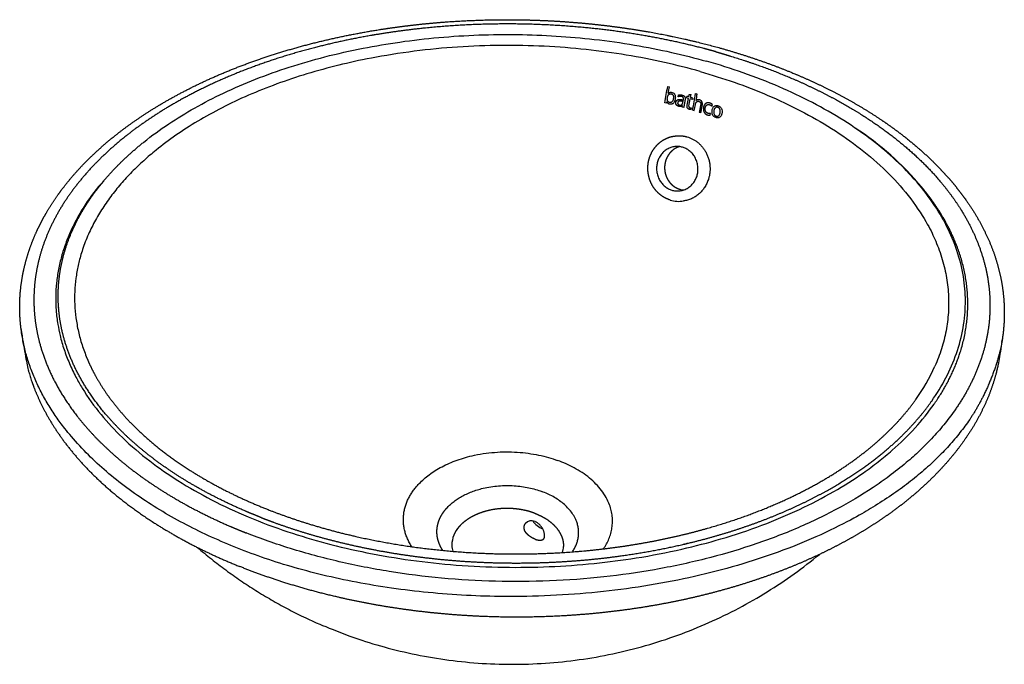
# Model space of a CAD drawing. Header units: millimetres. Extents: x 599 to 1520, y 145 to 746.
# Tile 2 of 3: x 1076 to 1520, y 184 to 475. Entities that reach past the tile are written whole.
import ezdxf

# ---------------------------------------------------------------- set-up
doc = ezdxf.new("R2010")
doc.units = ezdxf.units.MM
doc.header["$MEASUREMENT"] = 0

msp = doc.modelspace()

# ---------------------------------------------------------------- linework, layer by layer
for p, q in [((1368.24, 444.63), (1369.01, 444.44)), ((1368.49, 441.53), (1368.51, 441.54)), ((1373.02, 439.97), (1373.16, 440.75)), ((1376.73, 439.43), (1376.85, 440.12)), ((1377.78, 439.86), (1377.98, 440.97)), ((1377.98, 440.97), (1378.77, 441)), ((1380.84, 441.33), (1381.12, 441.25)), ((1381.57, 441.12), (1381.12, 441.25)), ((1367.65, 437.06), (1366.88, 437.25)), ((1367.76, 437.67), (1367.65, 437.06)), ((1372.73, 438.55), (1372.91, 438.64)), ((1374.74, 435.26), (1374.86, 435.88)), ((1375.48, 435.06), (1374.74, 435.26)), ((1374.83, 435.86), (1374.86, 435.87)), ((1379.59, 439.34), (1379.46, 438.67)), ((1381.04, 438.2), (1381.07, 438.21)), ((1385.74, 437.08), (1385.88, 437.14)), ((1388.18, 435.73), (1388.39, 436.49)), ((1378.85, 434.91), (1378.74, 434.2)), ((1379.72, 433.84), (1379.45, 433.92)), ((1379.72, 433.84), (1380.19, 433.71)), ((1382.48, 433.03), (1383.22, 432.8)), ((1387.44, 431.58), (1387.52, 432.36))]:
    msp.add_line(p, q)
for centre, radius, start, end in [((930.81, 521.43), 444.12, 349.0735, 350.0419), ((934.21, 520.87), 441.46, 349.6464, 350.0309), ((739.52, 722.71), 688.96, 335.91031, 335.91259), ((1304.89, 177.41), 272.39, 74.4783, 74.6806), ((932.52, 521.77), 453.5, 349.5668, 349.741), ((1305.5, 179.58), 270.13, 74.0806, 74.316), ((928.71, 522.57), 459.37, 348.8736, 349.8135), ((932.36, 521.94), 456.43, 349.4284, 349.8007), ((1964.38, -443.7), 1058.86, 123.83117, 123.8333), ((1318.83, 164.34), 279.15, 78.3568, 78.3683), ((1304.87, 177.33), 271.77, 74.464, 74.6676), ((927.83, 522.6), 457.5, 349.1007, 349.4927), ((927.61, 522.68), 458.5, 349.0702, 349.48), ((1305.47, 179.5), 269.52, 74.0668, 74.2999), ((924.77, 523.37), 464.16, 348.8621, 349.2035), ((1306.25, 182.19), 266.72, 73.7117, 73.7146), ((1380.2, 313.86), 133.43, 39.7113, 57.0561), ((1376.18, 406.63), 8.76, 252.9446, 265.099), ((1376.19, 406.56), 8.69, 252.9454, 264.4318), ((1373.3, 406.04), 13.27, 252.8601, 278.9724), ((1411, 353.05), 85.11, 324.3386, 335.9933), ((1306.79, 245.2), 3.59, 65.9233, 139.2928), ((1315.03, 253.76), 9.19, 213.288, 249.7547), ((1283.64, 237.47), 12.78, 137.1813, 178.9394), ((1279.23, 237.79), 8.36, 180.5878, 199.716), ((1312.89, 237.38), 8.35, 339.1845, 358.3448)]:
    msp.add_arc(centre, radius, start, end)
for points, weights, degree, knots in [([(1119.67, 422.92), (1124.85, 427), (1130.42, 430.89), (1136.33, 434.55), (1142.21, 438.19), (1148.43, 441.62), (1154.95, 444.81), (1161.9, 448.22), (1169.19, 451.36), (1176.77, 454.22), (1184.29, 457.05), (1192.1, 459.62), (1200.13, 461.89), (1208.39, 464.23), (1216.91, 466.26), (1225.59, 467.97), (1234.24, 469.67), (1243.06, 471.05), (1252, 472.11), (1256.53, 472.65), (1261.06, 473.1), (1265.61, 473.47), (1270.18, 473.84), (1274.75, 474.12), (1279.33, 474.32), (1288.41, 474.72), (1297.49, 474.79), (1306.57, 474.53), (1311, 474.4), (1315.43, 474.2), (1319.86, 473.92), (1324.28, 473.63), (1328.69, 473.27), (1333.09, 472.84), (1337.34, 472.41), (1341.57, 471.91), (1345.8, 471.34), (1350.01, 470.78), (1354.2, 470.13), (1358.38, 469.42), (1369.85, 467.45), (1381.08, 464.93), (1391.92, 461.9)], [1072.24281447, 1077.63013282, 1082.81414176, 1087.75047365, 1092.69436006, 1097.39048171, 1101.79869678, 1106.53194019, 1110.93363888, 1114.96069107, 1118.98593222, 1122.63706226, 1125.87841927, 1129.23512883, 1132.15250454, 1134.59995536, 1137.04680084, 1139.02403653, 1140.51106283, 1140.37815486, 1140.37815486, 1140.51106283, 1140.38180383, 1140.38180383, 1140.51106283, 1140.01745748, 1140.01745748, 1140.51106283, 1140.39247242, 1140.39247242, 1140.51106283, 1140.39040412, 1140.39040412, 1140.51106283, 1140.39482729, 1140.39482729, 1140.51106283, 1140.39028116, 1140.39028116, 1140.51106283, 1137.39237071, 1133.47696957, 1128.83127294], 3, [0.051523, 0.051523, 0.051523, 0.051523, 23.740057, 23.740057, 23.740057, 47.464573, 47.464573, 47.464573, 72.940951, 72.940951, 72.940951, 98.405895, 98.405895, 98.405895, 124.778655, 124.778655, 124.778655, 151.144955, 151.144955, 151.144955, 162.547391, 162.547391, 162.547391, 174.005171, 174.005171, 174.005171, 196.704162, 196.704162, 196.704162, 207.793962, 207.793962, 207.793962, 218.857556, 218.857556, 218.857556, 229.524393, 229.524393, 229.524393, 240.131552, 240.131552, 240.131552, 274.342632, 274.342632, 274.342632, 274.342632]), ([(1389.96, 460.21), (1388.37, 460.66), (1386.77, 461.09), (1385.17, 461.52), (1376.57, 463.78), (1367.73, 465.72), (1358.74, 467.31), (1349.16, 469.01), (1339.39, 470.32), (1329.53, 471.22), (1319.43, 472.15), (1309.31, 472.66), (1299.17, 472.75), (1289.04, 472.84), (1278.91, 472.52), (1268.81, 471.77), (1261.74, 471.25), (1254.69, 470.52), (1247.67, 469.58), (1247.48, 469.55), (1247.28, 469.53), (1247.08, 469.5), (1246.88, 469.47), (1246.69, 469.45), (1246.49, 469.42), (1237.45, 468.17), (1228.54, 466.59), (1219.85, 464.66), (1210.12, 462.51), (1200.64, 459.94), (1191.53, 456.98), (1182.41, 454.01), (1173.65, 450.65), (1165.35, 446.92), (1157.3, 443.3), (1149.67, 439.34), (1142.55, 435.06), (1135.85, 431.03), (1129.59, 426.72), (1123.85, 422.17)], [1, 0.999978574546, 0.999978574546, 1, 1.00309829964, 1.00577985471, 1.00801475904, 1.01040537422, 1.01228493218, 1.01362941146, 1.0130519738, 1.0130519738, 1.01362941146, 1.01305322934, 1.01305322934, 1.01362941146, 1.01332966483, 1.01332966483, 1.01362941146, 1.01359592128, 1.01356221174, 1.01352828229, 1.01349435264, 1.01346020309, 1.01342583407, 1.01185164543, 1.00981704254, 1.00734443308, 1.00458999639, 1.00129201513, 0.997495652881, 0.993726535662, 0.98946616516, 0.984772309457, 0.980259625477, 0.975346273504, 0.970093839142, 0.965193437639, 0.959997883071, 0.954563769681], 3, [0, 0, 0, 0, 4.137639, 4.137639, 4.137639, 30.938199, 30.938199, 30.938199, 59.606014, 59.606014, 59.606014, 84.951185, 84.951185, 84.951185, 110.272149, 110.272149, 110.272149, 127.979153, 127.979153, 127.979153, 128.562892, 128.562892, 128.562892, 129.146634, 129.146634, 129.146634, 155.883505, 155.883505, 155.883505, 185.667837, 185.667837, 185.667837, 215.238418, 215.238418, 215.238418, 243.667645, 243.667645, 243.667645, 270.191465, 270.191465, 270.191465, 270.191465]), ([(1391.93, 461.89), (1402.86, 458.83), (1413.41, 455.24), (1423.42, 451.16), (1427.05, 449.67), (1430.65, 448.11), (1434.22, 446.46), (1437.72, 444.85), (1441.18, 443.14), (1444.59, 441.36), (1448.05, 439.55), (1451.46, 437.66), (1454.82, 435.67), (1458.1, 433.72), (1461.33, 431.69), (1464.49, 429.56), (1470.94, 425.23), (1476.92, 420.63), (1482.38, 415.8), (1485.18, 413.33), (1487.83, 410.8), (1490.35, 408.21), (1492.88, 405.61), (1495.27, 402.95), (1497.5, 400.24), (1501.96, 394.82), (1505.82, 389.2), (1509.01, 383.42), (1512.25, 377.56), (1514.81, 371.52), (1516.65, 365.38), (1518.44, 359.37), (1519.54, 353.25), (1519.9, 347.1), (1520.22, 341.67), (1519.98, 336.23), (1519.17, 330.85)], [1123.38671962, 1118.75988396, 1113.40498565, 1107.41752179, 1107.22448156, 1107.22448156, 1107.41752179, 1107.20093597, 1107.20093597, 1107.41752179, 1107.15479925, 1107.15479925, 1107.41752179, 1107.11531171, 1107.11531171, 1107.41752179, 1101.38065352, 1095.06477119, 1088.53734251, 1085.22849445, 1081.86488687, 1078.45599663, 1075.04543757, 1071.58918277, 1068.09691373, 1061.19387647, 1054.14673273, 1047.03367202, 1039.91307973, 1032.72262783, 1025.5398553, 1018.59970505, 1011.66674498, 1004.80398203, 1001.17029999, 1001.17029999, 1004.80398203], 3, [0.000001, 0.000001, 0.000001, 0.000001, 34.241828, 34.241828, 34.241828, 44.055819, 44.055819, 44.055819, 53.691013, 53.691013, 53.691013, 63.44372, 63.44372, 63.44372, 72.981719, 72.981719, 72.981719, 99.396736, 99.396736, 99.396736, 112.778283, 112.778283, 112.778283, 126.166471, 126.166471, 126.166471, 152.649421, 152.649421, 152.649421, 179.160043, 179.160043, 179.160043, 204.770926, 204.770926, 204.770926, 218.351985, 218.351985, 218.351985, 218.351985]), ([(1389.96, 460.21), (1391.55, 459.77), (1393.13, 459.31), (1394.7, 458.84), (1403.19, 456.31), (1411.42, 453.44), (1419.3, 450.27), (1427.8, 446.84), (1435.91, 443.06), (1443.54, 438.94), (1451.42, 434.69), (1458.8, 430.08), (1465.56, 425.17), (1472.41, 420.2), (1478.64, 414.91), (1484.17, 409.36), (1488.11, 405.4), (1491.69, 401.31), (1494.89, 397.1), (1494.98, 396.99), (1495.07, 396.87), (1495.16, 396.75), (1495.25, 396.63), (1495.34, 396.51), (1495.43, 396.39), (1499.57, 390.87), (1503.04, 385.15), (1505.8, 379.31), (1508.92, 372.71), (1511.13, 365.93), (1512.38, 359.07), (1513.64, 352.15), (1513.91, 345.15), (1513.18, 338.16), (1512.47, 331.34), (1510.8, 324.53), (1508.16, 317.82), (1505.67, 311.48), (1502.32, 305.23), (1498.13, 299.15)], [1, 0.999977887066, 0.999977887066, 1, 0.996584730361, 0.992764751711, 0.98858251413, 0.984108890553, 0.979220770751, 0.973980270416, 0.968621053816, 0.962893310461, 0.956873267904, 0.950854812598, 0.944544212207, 0.938025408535, 0.933429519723, 0.928730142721, 0.923958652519, 0.923823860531, 0.923689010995, 0.923554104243, 0.923419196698, 0.923284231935, 0.92314921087, 0.916964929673, 0.910662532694, 0.904311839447, 0.897237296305, 0.890102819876, 0.883006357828, 0.875960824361, 0.868952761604, 0.862077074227, 0.855466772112, 0.848978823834, 0.842694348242, 0.836831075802, 0.831144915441, 0.825697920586], 3, [0, 0, 0, 0, 4.116311, 4.116311, 4.116311, 30.916874, 30.916874, 30.916874, 59.584693, 59.584693, 59.584693, 88.901942, 88.901942, 88.901942, 118.211461, 118.211461, 118.211461, 138.875266, 138.875266, 138.875266, 139.459008, 139.459008, 139.459008, 140.042752, 140.042752, 140.042752, 166.779624, 166.779624, 166.779624, 196.563956, 196.563956, 196.563956, 226.134537, 226.134537, 226.134537, 254.563764, 254.563764, 254.563764, 281.087584, 281.087584, 281.087584, 281.087584]), ([(1375.3, 438.44), (1375.31, 438.5), (1375.32, 438.56), (1375.33, 438.62), (1375.35, 438.71), (1375.38, 438.88), (1375.38, 439.2), (1375.32, 439.48), (1375.16, 439.71), (1375.01, 439.85), (1374.81, 439.96), (1374.66, 440.01), (1374.58, 440.03), (1374.52, 440.04), (1374.38, 440.08), (1374.13, 440.12), (1373.82, 440.14), (1373.42, 440.08), (1373.16, 440.01), (1373.02, 439.97)], [1118.49091599, 1118.46940728, 1118.447741, 1118.42641022, 1118.42641022, 1118.42641022, 1118.42641022, 1118.42641022, 1118.42641022, 1118.42641022, 1118.42641022, 1118.42641022, 1118.42641022, 1118.42641022, 1118.42641022, 1118.42641022, 1118.42641022, 1118.42641022, 1118.42641022, 1118.42641022], 3, [0, 0, 0, 0, 0.178302, 0.178302, 0.178302, 0.415961, 0.615961, 0.970729, 1.128421, 1.29849, 1.485273, 1.688704, 1.688704, 1.688704, 1.858499, 2.02553, 2.333385, 2.639065, 3.015351, 3.015351, 3.015351, 3.015351]), ([(1373.16, 440.75), (1373.28, 440.78), (1373.54, 440.83), (1373.8, 440.83), (1374.06, 440.83), (1374.32, 440.8), (1374.58, 440.75), (1374.71, 440.72), (1374.85, 440.68), (1375.12, 440.59), (1375.47, 440.42), (1375.74, 440.19), (1375.94, 439.92), (1376.07, 439.6), (1376.13, 439.23), (1376.13, 438.8), (1376.08, 438.5), (1376.05, 438.34), (1375.92, 437.61), (1375.79, 436.89), (1375.65, 436.16), (1375.63, 436.07), (1375.6, 435.89), (1375.54, 435.62), (1375.5, 435.34), (1375.48, 435.15), (1375.48, 435.06)], [1118.84581472, 1118.78045603, 1118.64986758, 1118.52640014, 1118.40917335, 1118.29398663, 1118.1874729, 1118.13726718, 1118.13726718, 1118.13726718, 1118.13726718, 1118.13726718, 1118.13726718, 1118.13726718, 1118.13726718, 1118.13726718, 1118.13726718, 1118.13726718, 1118.13566009, 1118.13566009, 1118.13726718, 1118.16783007, 1118.2309762, 1118.32683154, 1118.41832072, 1118.47306977, 1118.4982661], 3, [0, 0, 0, 0, 0.396172, 0.792343, 0.792343, 1.192124, 1.591904, 1.591904, 1.591904, 1.963641, 2.285509, 2.572916, 2.83982, 3.123692, 3.427158, 3.78226, 4.189871, 4.189871, 4.189871, 6.036061, 6.036061, 6.036061, 6.307254, 6.578448, 6.849641, 7.120835, 7.120835, 7.120835, 7.120835]), ([(1374.83, 435.86), (1374.72, 435.75), (1374.5, 435.59), (1374.13, 435.47), (1373.74, 435.46), (1373.46, 435.51), (1373.32, 435.55), (1373.22, 435.57), (1373.02, 435.64), (1372.72, 435.77), (1372.44, 435.95), (1372.28, 436.11), (1372.21, 436.2), (1372.14, 436.29), (1372.02, 436.49), (1371.93, 436.82), (1371.91, 437.15), (1371.94, 437.38), (1371.96, 437.49), (1372, 437.67), (1372.11, 437.99), (1372.39, 438.35), (1372.76, 438.6), (1373.08, 438.68), (1373.25, 438.71), (1373.4, 438.73), (1373.7, 438.74), (1374, 438.72), (1374.14, 438.7), (1374.22, 438.69), (1374.37, 438.66), (1374.59, 438.62), (1374.81, 438.57), (1374.96, 438.53), (1375.03, 438.51), (1375.12, 438.49), (1375.21, 438.46), (1375.3, 438.44)], [1119.39369723, 1119.46961801, 1119.6150597, 1119.81608071, 1120.00090548, 1120.1143934, 1120.16926264, 1120.20830693, 1120.28487287, 1120.38793076, 1120.46808642, 1120.50013763, 1120.50911305, 1120.51884008, 1120.52039885, 1120.47695338, 1120.39642823, 1120.3242835, 1120.28514164, 1120.22039693, 1120.08410546, 1119.86232307, 1119.62536223, 1119.45822683, 1119.37265323, 1119.30002284, 1119.15775673, 1119.02489656, 1118.96165566, 1118.92835774, 1118.8647882, 1118.77522548, 1118.68774269, 1118.62855362, 1118.59817191, 1118.56239033, 1118.52673401, 1118.49091599], 3, [0, 0, 0, 0, 0.429609, 0.859219, 1.288828, 1.718438, 1.718438, 1.718438, 2.037458, 2.356477, 2.675497, 2.994517, 2.994517, 2.994517, 3.340266, 3.686016, 4.031765, 4.377515, 4.377515, 4.377515, 4.895634, 5.413753, 5.931873, 6.449992, 6.449992, 6.449992, 6.889716, 7.32944, 7.32944, 7.32944, 7.560981, 7.792523, 8.024065, 8.255606, 8.255606, 8.255606, 8.534644, 8.534644, 8.534644, 8.534644]), ([(1375.11, 437.76), (1374.93, 437.81), (1374.6, 437.89), (1374.14, 437.97), (1373.76, 438), (1373.44, 437.97), (1373.17, 437.87), (1372.96, 437.71), (1372.82, 437.49), (1372.76, 437.31), (1372.75, 437.21), (1372.74, 437.16), (1372.72, 437.04), (1372.75, 436.83), (1372.87, 436.57), (1373.15, 436.34), (1373.39, 436.24), (1373.52, 436.21), (1373.62, 436.18), (1373.81, 436.14), (1374.1, 436.15), (1374.36, 436.22), (1374.58, 436.36), (1374.77, 436.56), (1374.93, 436.83), (1375.05, 437.15), (1375.1, 437.39), (1375.12, 437.52), (1375.14, 437.59), (1375.15, 437.67), (1375.16, 437.74)], [1, 1, 1, 1, 1, 1, 1, 1, 1, 1, 1, 1, 1, 1, 1, 1, 1, 1, 1, 1, 1, 1, 1, 1, 1, 1, 1, 1, 0.9999859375, 0.9999859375, 1], 3, [0, 0, 0, 0, 0.473421, 0.844058, 1.159025, 1.425977, 1.654403, 1.859316, 2.076732, 2.319739, 2.319739, 2.319739, 2.465231, 2.597896, 2.860226, 3.15635, 3.496649, 3.496649, 3.496649, 3.755307, 3.989662, 4.20774, 4.422021, 4.650205, 4.899386, 5.182815, 5.506884, 5.506884, 5.506884, 5.699951, 5.699951, 5.699951, 5.699951]), ([(1380.71, 436.42), (1380.73, 436.55), (1380.79, 436.79), (1380.92, 437.12), (1381.09, 437.41), (1381.29, 437.64), (1381.52, 437.81), (1381.78, 437.9), (1382.05, 437.92), (1382.23, 437.88), (1382.33, 437.86), (1382.41, 437.83), (1382.57, 437.77), (1382.78, 437.64), (1382.95, 437.48), (1383.06, 437.27), (1383.13, 437.03), (1383.16, 436.76), (1383.14, 436.44), (1383.1, 436.21), (1383.08, 436.09), (1382.88, 435.07), (1382.69, 434.05), (1382.48, 433.03)], [1, 1, 1, 1, 1, 1, 1, 1, 1, 1, 1, 1, 1, 1, 1, 1, 1, 1, 1, 1, 1, 0.999995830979, 0.999995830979, 1], 3, [0, 0, 0, 0, 0.316292, 0.613903, 0.895341, 1.150391, 1.386286, 1.604549, 1.822582, 2.065209, 2.065209, 2.065209, 2.291451, 2.488807, 2.676064, 2.867855, 3.069213, 3.304221, 3.554053, 3.867384, 3.867384, 3.867384, 6.467998, 6.467998, 6.467998, 6.467998]), ([(1383.22, 432.8), (1383.42, 433.81), (1383.62, 434.82), (1383.81, 435.82), (1383.84, 436.01), (1383.89, 436.35), (1383.9, 436.84), (1383.86, 437.25), (1383.74, 437.61), (1383.56, 437.92), (1383.3, 438.17), (1382.97, 438.37), (1382.71, 438.46), (1382.58, 438.5), (1382.44, 438.54), (1382.16, 438.6), (1381.76, 438.59), (1381.38, 438.47), (1381.16, 438.3), (1381.05, 438.2)], [1, 0.99999633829, 0.99999633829, 1, 1, 1, 1, 1, 1, 1, 1, 1, 1, 1, 1.00005497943, 1.00017021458, 1.00035823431, 1.00056049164, 1.00070373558, 1.00077718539], 3, [0, 0, 0, 0, 2.563236, 2.563236, 2.563236, 3.036475, 3.427323, 3.774151, 4.078192, 4.363102, 4.658054, 4.976581, 5.330909, 5.330909, 5.330909, 5.773755, 6.2166, 6.659445, 7.102291, 7.102291, 7.102291, 7.102291]), ([(1388.39, 436.49), (1388.34, 436.52), (1388.25, 436.59), (1388.07, 436.7), (1387.76, 436.88), (1387.48, 437), (1387.28, 437.07), (1387.11, 437.12), (1386.77, 437.2), (1386.27, 437.22), (1385.8, 437.12), (1385.38, 436.92), (1385.02, 436.6), (1384.73, 436.19), (1384.51, 435.69), (1384.41, 435.32), (1384.38, 435.14), (1384.34, 434.95), (1384.3, 434.57), (1384.32, 433.84), (1384.57, 432.99), (1385.12, 432.32), (1385.68, 431.95), (1386, 431.82), (1386.17, 431.77), (1386.27, 431.73), (1386.49, 431.67), (1386.8, 431.61), (1387.11, 431.58), (1387.33, 431.58), (1387.44, 431.58)], [1, 1, 1, 1, 1, 1, 1, 1, 1, 1, 1, 1, 1, 1, 1, 1, 1, 1, 1, 1, 1, 1, 1, 1, 1, 0.999954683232, 0.999864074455, 0.999724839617, 0.999578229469, 0.999472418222, 0.999416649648], 3, [0, 0, 0, 0, 0.148413, 0.278217, 0.527758, 1.0456, 1.0456, 1.0456, 1.500077, 1.906074, 2.298159, 2.679607, 3.067007, 3.487529, 3.93944, 4.421889, 4.421889, 4.421889, 4.899711, 5.362346, 6.244496, 7.075358, 7.483571, 7.925126, 7.925126, 7.925126, 8.260067, 8.595008, 8.929949, 9.26489, 9.26489, 9.26489, 9.26489]), ([(1387.52, 432.36), (1387.33, 432.34), (1387.06, 432.33), (1386.69, 432.37), (1386.5, 432.41), (1386.41, 432.44), (1386.29, 432.48), (1386.07, 432.57), (1385.68, 432.84), (1385.3, 433.34), (1385.08, 434.09), (1385.1, 434.62), (1385.15, 434.9), (1385.18, 435.04), (1385.25, 435.31), (1385.4, 435.68), (1385.61, 435.98), (1385.86, 436.22), (1386.16, 436.37), (1386.5, 436.44), (1386.86, 436.43), (1387.11, 436.38), (1387.23, 436.34), (1387.26, 436.33), (1387.33, 436.31), (1387.46, 436.25), (1387.76, 436.07), (1388, 435.88), (1388.18, 435.73)], [1113.79517078, 1113.90172542, 1114.05611954, 1114.24799443, 1114.33869821, 1114.38261785, 1114.38261785, 1114.38261785, 1114.38261785, 1114.38261785, 1114.38261785, 1114.38261785, 1114.38261785, 1114.38261785, 1114.38261785, 1114.38261785, 1114.38261785, 1114.38261785, 1114.38261785, 1114.38261785, 1114.38261785, 1114.38261785, 1114.38261785, 1114.38261785, 1114.38261785, 1114.38261785, 1114.38261785, 1114.38261785, 1114.38261785], 3, [0, 0, 0, 0, 0.586859, 0.880288, 1.173717, 1.173717, 1.173717, 1.476712, 1.771076, 2.361417, 3.001306, 3.691673, 3.691673, 3.691673, 4.057054, 4.386723, 4.69333, 4.968074, 5.242408, 5.5233, 5.823119, 6.14818, 6.14818, 6.14818, 6.227958, 6.315349, 6.516783, 7.091614, 7.091614, 7.091614, 7.091614]), ([(1076.66, 334.94), (1076.32, 337.58), (1076.11, 340.23), (1076.04, 342.89), (1075.86, 349.18), (1076.45, 355.44), (1077.78, 361.62), (1078.43, 364.64), (1079.25, 367.61), (1080.23, 370.54), (1081.23, 373.5), (1082.37, 376.4), (1083.67, 379.23), (1084.97, 382.06), (1086.42, 384.86), (1088.03, 387.61), (1089.65, 390.39), (1091.39, 393.08), (1093.25, 395.7), (1100.19, 405.43), (1109.1, 414.58), (1119.64, 422.9)], [1, 0.999140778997, 0.999140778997, 1, 1.00696601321, 1.01400200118, 1.02104486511, 1.01998499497, 1.01998499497, 1.02104486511, 1.02009387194, 1.02009387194, 1.02104486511, 1.02438583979, 1.02771195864, 1.03101491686, 1.03029592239, 1.03029592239, 1.03101491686, 1.04300301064, 1.05457062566, 1.06531006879], 3, [0, 0, 0, 0, 6.647054, 6.647054, 6.647054, 32.784336, 32.784336, 32.784336, 40.50236, 40.50236, 40.50236, 48.294372, 48.294372, 48.294372, 61.046081, 61.046081, 61.046081, 69.071053, 69.071053, 69.071053, 116.707186, 116.707186, 116.707186, 116.707186]), ([(1123.85, 422.17), (1118.05, 417.57), (1112.77, 412.71), (1108.09, 407.65), (1103, 402.16), (1098.6, 396.42), (1094.96, 390.5), (1091.12, 384.24), (1088.12, 377.78), (1086.02, 371.19), (1083.87, 364.45), (1082.67, 357.57), (1082.45, 350.64), (1082.25, 344.33), (1082.86, 337.98), (1084.3, 331.67), (1084.34, 331.53), (1084.37, 331.39), (1084.4, 331.26), (1084.43, 331.12), (1084.47, 330.98), (1084.5, 330.84), (1085.69, 325.9), (1087.38, 320.98), (1089.58, 316.13), (1092.73, 309.15), (1096.93, 302.29), (1102.13, 295.67), (1107.41, 288.95), (1113.71, 282.48), (1120.97, 276.34), (1128.16, 270.27), (1136.28, 264.54), (1145.22, 259.25), (1153.67, 254.25), (1162.85, 249.65), (1172.65, 245.51), (1174.49, 244.73), (1176.35, 243.98), (1178.21, 243.24)], [1069.8254605, 1063.73534891, 1057.37783347, 1050.82229498, 1043.79582125, 1036.54185146, 1029.15108126, 1021.4635919, 1013.6280973, 1005.75070873, 997.816379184, 989.839547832, 981.929723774, 974.829213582, 967.78270013, 960.86825824, 960.717296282, 960.566397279, 960.415561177, 960.264725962, 960.113953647, 959.963245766, 954.628326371, 949.374148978, 944.235651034, 936.947210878, 929.891501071, 923.162449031, 916.431623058, 910.027627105, 904.035658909, 898.176424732, 892.711166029, 887.709349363, 883.033321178, 878.76232946, 874.94382214, 874.904760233, 874.904760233, 874.94382214], 3, [0, 0, 0, 0, 26.523816, 26.523816, 26.523816, 54.953045, 54.953045, 54.953045, 84.523628, 84.523628, 84.523628, 114.30796, 114.30796, 114.30796, 141.044832, 141.044832, 141.044832, 141.628574, 141.628574, 141.628574, 142.212312, 142.212312, 142.212312, 162.876119, 162.876119, 162.876119, 192.185641, 192.185641, 192.185641, 221.502889, 221.502889, 221.502889, 250.170702, 250.170702, 250.170702, 276.971265, 276.971265, 276.971265, 281.975715, 281.975715, 281.975715, 281.975715]), ([(1369.39, 393.36), (1367.7, 393.89), (1366.12, 394.74), (1364.73, 395.88), (1363.24, 397.11), (1361.99, 398.65), (1361.07, 400.4), (1360.15, 402.14), (1359.58, 404.05), (1359.37, 406.03), (1359.18, 407.86), (1359.31, 409.69), (1359.76, 411.47), (1360.2, 413.24), (1360.96, 414.91), (1361.99, 416.39), (1363.11, 418.01), (1364.54, 419.36), (1366.18, 420.37), (1367.84, 421.38), (1369.68, 422.02), (1371.58, 422.24), (1371.78, 422.26), (1371.97, 422.28), (1372.16, 422.3), (1372.29, 422.31), (1372.42, 422.31), (1372.55, 422.32)], [1126.02206581, 1126.65587081, 1127.21911893, 1127.68196462, 1128.18116045, 1128.55335259, 1128.77395676, 1128.99385017, 1129.05854489, 1128.96319773, 1117.47966077, 1117.47966077, 1128.96319773, 1128.61711641, 1128.15375886, 1127.59867545, 1126.99436163, 1126.29361072, 1125.54050694, 1124.78426038, 1123.99235894, 1123.2119242, 1123.02889946, 1123.02889946, 1123.2119242, 1123.2119242, 1123.2119242, 1123.2119242], 3, [0, 0, 0, 0, 5.295885, 5.295885, 5.295885, 11.012104, 11.012104, 11.012104, 16.708995, 16.708995, 16.708995, 21.274328, 21.274328, 21.274328, 26.540933, 26.540933, 26.540933, 32.280522, 32.280522, 32.280522, 38.044042, 38.044042, 38.044042, 38.526134, 38.526134, 38.526134, 39.526134, 39.526134, 39.526134, 39.526134]), ([(1372.55, 422.32), (1374.89, 422.49), (1377.14, 421.82), (1390.51, 417.85), (1386.84, 403.54), (1384.41, 394.12), (1375.37, 392.94)], [1, 0.98383267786, 1, 0.70350016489, 0.997590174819, 0.784461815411, 0.888492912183], 2, [0, 0, 0, 3.86171, 3.86171, 25.852859, 25.852859, 41.998856, 41.998856, 41.998856]), ([(1184.97, 250.17), (1183.21, 250.86), (1181.46, 251.57), (1179.71, 252.3), (1170.44, 256.18), (1161.74, 260.49), (1153.72, 265.18), (1145.23, 270.14), (1137.51, 275.52), (1130.66, 281.23), (1123.74, 286.99), (1117.71, 293.09), (1112.65, 299.42), (1107.65, 305.66), (1103.6, 312.12), (1100.53, 318.71), (1098.34, 323.43), (1096.64, 328.21), (1095.45, 333.02), (1095.42, 333.15), (1095.39, 333.28), (1095.35, 333.41), (1093.91, 339.39), (1093.25, 345.4), (1093.37, 351.38), (1093.49, 357.95), (1094.55, 364.48), (1096.51, 370.89), (1098.43, 377.16), (1101.21, 383.31), (1104.79, 389.27), (1108.19, 394.91), (1112.31, 400.39), (1117.1, 405.63), (1121.51, 410.46), (1126.49, 415.1), (1131.98, 419.5)], [1, 0.999956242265, 0.999956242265, 1, 1.00411678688, 1.00872140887, 1.01376270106, 1.01915523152, 1.02504739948, 1.03136432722, 1.03782435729, 1.04472860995, 1.05198520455, 1.05923988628, 1.0668467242, 1.07470452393, 1.08040093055, 1.08622922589, 1.09214831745, 1.09231093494, 1.09247362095, 1.09263637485, 1.10009091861, 1.1076878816, 1.11534304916, 1.12387075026, 1.13247068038, 1.14102479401, 1.14951751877, 1.15796508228, 1.16625307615, 1.1742211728, 1.18204178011, 1.18961712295, 1.1966847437, 1.20353887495, 1.21010471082], 3, [0, 0, 0, 0, 4.72749, 4.72749, 4.72749, 30.184289, 30.184289, 30.184289, 57.414721, 57.414721, 57.414721, 85.262025, 85.262025, 85.262025, 113.101989, 113.101989, 113.101989, 133.284197, 133.284197, 133.284197, 133.838671, 133.838671, 133.838671, 159.234975, 159.234975, 159.234975, 187.525942, 187.525942, 187.525942, 215.613878, 215.613878, 215.613878, 242.617685, 242.617685, 242.617685, 267.811617, 267.811617, 267.811617, 267.811617]), ([(1370.07, 397.83), (1361.12, 400.58), (1363.55, 410.2), (1365.98, 419.84), (1374.99, 417.15), (1384.05, 414.44), (1381.57, 404.74), (1379.09, 395.07), (1370.07, 397.83)], [1124.00561351, 797.535856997, 1125.83897638, 794.640892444, 1119.91151538, 789.153161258, 1118.07815251, 792.048125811, 1124.00561351], 2, [0, 0, 0, 15.707566, 15.707566, 31.415133, 31.415133, 47.122699, 47.122699, 62.830266, 62.830266, 62.830266]), ([(1373.57, 417.45), (1372.83, 417.24), (1372.14, 416.93), (1371.48, 416.53), (1370.4, 415.87), (1369.44, 414.96), (1368.69, 413.88), (1367.99, 412.89), (1367.47, 411.75), (1367.17, 410.55), (1366.86, 409.33), (1366.77, 408.08), (1366.9, 406.83), (1367.04, 405.48), (1367.44, 404.16), (1368.06, 402.97), (1368.69, 401.79), (1369.54, 400.75), (1370.54, 399.92), (1371.47, 399.17), (1372.53, 398.6), (1373.64, 398.25)], [1, 0.994426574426, 0.994426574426, 1, 1.00052458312, 1.00101400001, 1.00142974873, 1.00181398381, 1.00213423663, 1.0023691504, 0.992178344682, 0.992178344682, 1.0023691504, 1.00242629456, 1.00237042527, 1.00220536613, 1.00204045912, 1.00176733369, 1.0014073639, 1.00107557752, 1.00067107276, 1.00022101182], 3, [0, 0, 0, 0, 1.901844, 1.901844, 1.901844, 5.815225, 5.815225, 5.815225, 9.428408, 9.428408, 9.428408, 12.552493, 12.552493, 12.552493, 16.474644, 16.474644, 16.474644, 20.392744, 20.392744, 20.392744, 24.000048, 24.000048, 24.000048, 24.000048]), ([(1488.36, 301.31), (1493.37, 308.45), (1501.11, 323.54), (1504.96, 347.27), (1500.56, 371.31), (1491.24, 388.48), (1484.23, 397.44), (1482.84, 399.11)], [927.053332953, 934.258689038, 949.910380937, 975.680709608, 1003.3558356, 1024.15401154, 1035.38312284, 1037.49949384], 3, [0, 0, 0, 0, 31.38145, 64.648378, 99.30297, 134.695572, 142.990714, 142.990714, 142.990714, 142.990714]), ([(1076.66, 334.94), (1077.07, 331.8), (1079.11, 319.38), (1079.97, 316.33), (1081.83, 309.75), (1084.52, 303.24), (1088.04, 296.86), (1091.6, 290.41), (1096, 284.11), (1101.19, 278.04), (1106.21, 272.16), (1111.97, 266.51), (1118.42, 261.12), (1124.93, 255.68), (1132.14, 250.53), (1139.99, 245.72), (1145.56, 242.3), (1151.44, 239.06), (1157.6, 236), (1163.27, 233.2), (1169.18, 230.56), (1175.3, 228.1)], [960.610246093, 959.555436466, 959.555436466, 960.610246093, 953.877522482, 947.288737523, 940.909689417, 934.535492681, 928.36934699, 922.477885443, 916.854290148, 911.477912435, 906.403106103, 901.331935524, 896.55942018, 892.133354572, 889.017397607, 886.072471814, 883.313037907, 880.790062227, 878.421898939, 876.218239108], 3, [-146.503758, -146.503758, -146.503758, -146.503758, -138.579028, -138.579028, -138.579028, -111.884098, -111.884098, -111.884098, -85.2074, -85.2074, -85.2074, -59.745975, -59.745975, -59.745975, -34.303767, -34.303767, -34.303767, -16.400149, -16.400149, -16.400149, -0.031863, -0.031863, -0.031863, -0.031863]), ([(1519.17, 330.85), (1519.15, 330.69), (1517.75, 321.6), (1517.72, 321.45), (1516.64, 315.54), (1514.89, 309.67), (1512.48, 303.89), (1510.04, 298.05), (1506.92, 292.31), (1503.15, 286.72)], [962.099980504, 961.941172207, 961.782441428, 961.623788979, 955.594636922, 949.680194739, 943.924790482, 938.183186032, 932.600787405, 927.223383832], 3, [2.791962, 2.791962, 2.791962, 2.791962, 3.419046, 3.419046, 3.419046, 27.264223, 27.264223, 27.264223, 51.054229, 51.054229, 51.054229, 51.054229]), ([(1106.34, 322.06), (1107.74, 318.7), (1109.41, 315.36), (1111.35, 312.06), (1114.53, 306.63), (1118.44, 301.31), (1123.06, 296.16), (1127.52, 291.18), (1132.63, 286.37), (1138.36, 281.77), (1144.15, 277.12), (1150.56, 272.71), (1157.53, 268.58), (1162.5, 265.63), (1167.76, 262.83), (1173.27, 260.2), (1178.29, 257.8), (1183.51, 255.54), (1188.92, 253.43)], [953.558242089, 949.829282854, 946.157802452, 942.561209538, 936.706112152, 931.04788429, 925.643223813, 920.475748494, 915.542802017, 910.887424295, 906.228517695, 901.850155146, 897.79098414, 894.915710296, 892.20125151, 889.659657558, 887.359506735, 885.201151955, 883.192572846], 3, [0, 0, 0, 0, 14.597266, 14.597266, 14.597266, 38.370762, 38.370762, 38.370762, 61.098783, 61.098783, 61.098783, 83.845079, 83.845079, 83.845079, 99.951389, 99.951389, 99.951389, 114.526696, 114.526696, 114.526696, 114.526696]), ([(1184.97, 250.17), (1186.76, 249.47), (1188.55, 248.79), (1190.35, 248.13), (1200.13, 244.55), (1210.43, 241.45), (1221.13, 238.87), (1232.63, 236.09), (1244.56, 233.91), (1256.75, 232.38), (1269.26, 230.81), (1281.99, 229.93), (1294.77, 229.74), (1307.55, 229.55), (1320.34, 230.06), (1332.92, 231.26), (1341.78, 232.11), (1350.53, 233.29), (1359.1, 234.81), (1359.34, 234.85), (1359.58, 234.89), (1359.83, 234.94), (1360.07, 234.98), (1360.31, 235.02), (1360.55, 235.07), (1371.57, 237.07), (1382.27, 239.61), (1392.51, 242.66), (1403.85, 246.04), (1414.59, 250.03), (1424.59, 254.57), (1434.43, 259.03), (1443.52, 264.01), (1451.73, 269.42), (1459.55, 274.56), (1466.56, 280.09), (1472.68, 285.92), (1478.33, 291.29), (1483.21, 296.91), (1487.3, 302.71)], [1, 0.999958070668, 0.999958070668, 1, 0.996235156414, 0.992976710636, 0.990261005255, 0.98735609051, 0.98507217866, 0.983438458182, 0.981767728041, 0.980776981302, 0.98047945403, 0.980182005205, 0.980577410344, 0.981660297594, 0.98242375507, 0.983528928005, 0.984967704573, 0.985008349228, 0.985049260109, 0.985090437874, 0.98513161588, 0.985173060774, 0.98521477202, 0.987125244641, 0.989594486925, 0.992595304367, 0.995938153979, 0.999940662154, 1.00454801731, 1.00912230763, 1.01429279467, 1.0199893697, 1.02546607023, 1.03142903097, 1.03780351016, 1.04375075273, 1.05005619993, 1.05665116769], 3, [0, 0, 0, 0, 4.794003, 4.794003, 4.794003, 30.250805, 30.250805, 30.250805, 57.481241, 57.481241, 57.481241, 85.328544, 85.328544, 85.328544, 113.168505, 113.168505, 113.168505, 132.796242, 132.796242, 132.796242, 133.350715, 133.350715, 133.350715, 133.905191, 133.905191, 133.905191, 159.301496, 159.301496, 159.301496, 187.592463, 187.592463, 187.592463, 215.680399, 215.680399, 215.680399, 242.684206, 242.684206, 242.684206, 267.878138, 267.878138, 267.878138, 267.878138]), ([(1188.96, 253.42), (1194.41, 251.29), (1200.05, 249.32), (1205.85, 247.52), (1212.27, 245.52), (1218.89, 243.72), (1225.66, 242.14), (1235.26, 239.89), (1245.17, 238.08), (1255.28, 236.72), (1265.41, 235.37), (1275.72, 234.47), (1286.09, 234.05), (1296.96, 233.61), (1307.84, 233.69), (1318.71, 234.3), (1329.52, 234.9), (1340.23, 236.02), (1350.69, 237.65), (1361.06, 239.26), (1371.17, 241.36), (1380.91, 243.93), (1390.6, 246.48), (1399.89, 249.48), (1408.69, 252.89), (1417.12, 256.16), (1425.08, 259.8), (1432.49, 263.77), (1439.83, 267.7), (1446.62, 271.94), (1452.79, 276.45), (1458.48, 280.6), (1463.64, 284.97), (1468.23, 289.51), (1472.77, 294), (1476.75, 298.65), (1480.14, 303.42)], [883.178370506, 881.165181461, 879.302725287, 877.597965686, 875.717419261, 874.028855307, 872.54016821, 870.43679471, 868.732581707, 867.443181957, 866.153557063, 865.278970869, 864.827501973, 864.163037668, 864.163037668, 864.827501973, 865.282520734, 866.20136583, 867.574975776, 868.94012049, 870.754295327, 872.999821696, 875.244464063, 877.919805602, 880.999750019, 883.971248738, 887.318770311, 891.01211145, 894.703056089, 898.73815436, 903.081400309, 907.121220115, 911.425743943, 915.961999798, 920.494845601, 925.25639339, 930.21015229], 3, [0, 0, 0, 0, 14.614377, 14.614377, 14.614377, 30.736925, 30.736925, 30.736925, 53.52575, 53.52575, 53.52575, 76.318583, 76.318583, 76.318583, 103.507018, 103.507018, 103.507018, 127.367312, 127.367312, 127.367312, 151.080297, 151.080297, 151.080297, 174.78382, 174.78382, 174.78382, 197.651082, 197.651082, 197.651082, 220.502838, 220.502838, 220.502838, 241.755141, 241.755141, 241.755141, 262.99077, 262.99077, 262.99077, 262.99077]), ([(1503.13, 286.69), (1495.44, 275.3), (1485.04, 264.57), (1472.27, 254.89), (1468.8, 252.26), (1465.17, 249.72), (1461.37, 247.26), (1457.55, 244.79), (1453.57, 242.4), (1449.44, 240.11), (1445.26, 237.8), (1440.93, 235.59), (1436.46, 233.47), (1431.97, 231.35), (1427.34, 229.33), (1422.57, 227.43), (1412.82, 223.53), (1402.52, 220.09), (1391.8, 217.17), (1386.18, 215.64), (1380.53, 214.26), (1374.84, 213.04), (1369.02, 211.79), (1363.17, 210.7), (1357.29, 209.76), (1345.51, 207.88), (1333.46, 206.59), (1321.29, 205.89), (1309.06, 205.19), (1296.82, 205.1), (1284.59, 205.61), (1272.92, 206.1), (1261.32, 207.14), (1249.91, 208.72), (1238.55, 210.29), (1227.4, 212.39), (1216.6, 214.99), (1209.02, 216.82), (1201.62, 218.89), (1194.43, 221.2), (1187.88, 223.3), (1181.5, 225.6), (1175.34, 228.08)], [927.192271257, 916.431748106, 906.486204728, 897.698341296, 895.345265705, 893.074251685, 890.890510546, 888.707522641, 886.611709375, 884.608810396, 882.596752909, 880.67821131, 878.857743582, 877.037780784, 875.315777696, 873.69634214, 870.401076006, 867.529991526, 865.112930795, 864.895321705, 864.895321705, 865.112930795, 864.910381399, 864.910381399, 865.112930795, 863.611873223, 862.608670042, 862.114392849, 861.413062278, 861.413062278, 862.114392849, 862.614131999, 863.57802765, 864.996742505, 866.41568839, 868.289692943, 870.600250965, 872.228127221, 874.072775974, 876.125055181, 878.006268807, 880.062035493, 882.283863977], 3, [0.00072, 0.00072, 0.00072, 0.00072, 47.71889, 47.71889, 47.71889, 60.459738, 60.459738, 60.459738, 73.195967, 73.195967, 73.195967, 85.990532, 85.990532, 85.990532, 98.781484, 98.781484, 98.781484, 124.82506, 124.82506, 124.82506, 139.371904, 139.371904, 139.371904, 154.251003, 154.251003, 154.251003, 180.837, 180.837, 180.837, 211.434352, 211.434352, 211.434352, 236.828056, 236.828056, 236.828056, 262.225871, 262.225871, 262.225871, 280.112614, 280.112614, 280.112614, 296.507419, 296.507419, 296.507419, 296.507419]), ([(1266.81, 235.39), (1266.48, 235.89), (1266.17, 236.42), (1265.89, 236.96), (1265.58, 237.55), (1265.31, 238.17), (1265.08, 238.8), (1264.85, 239.41), (1264.66, 240.03), (1264.52, 240.67), (1264.24, 241.89), (1264.12, 243.14), (1264.18, 244.4), (1264.2, 245.02), (1264.27, 245.64), (1264.38, 246.25), (1264.49, 246.87), (1264.64, 247.48), (1264.83, 248.08), (1265.18, 249.2), (1265.67, 250.29), (1266.3, 251.36), (1266.92, 252.41), (1267.67, 253.44), (1268.54, 254.41)], [1, 0.999122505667, 0.999122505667, 1, 0.998715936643, 0.998715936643, 1, 0.998580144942, 0.998580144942, 1, 0.99406535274, 0.99406535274, 1, 0.99851676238, 0.99851676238, 1, 0.998592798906, 0.998592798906, 1, 1.00114892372, 1.00227797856, 1.00337205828, 1.00446613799, 1.00552524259, 1.00653516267], 3, [0, 0, 0, 0, 1.518096, 1.518096, 1.518096, 3.195662, 3.195662, 3.195662, 4.82722, 4.82722, 4.82722, 7.954363, 7.954363, 7.954363, 9.510911, 9.510911, 9.510911, 11.083409, 11.083409, 11.083409, 19.527795, 19.527795, 19.527795, 27.97218, 27.97218, 27.97218, 27.97218]), ([(1308.19, 252.16), (1307.05, 252.58), (1305.9, 252.94), (1304.72, 253.23), (1301.97, 253.92), (1299.04, 254.29), (1296.1, 254.31), (1293.07, 254.34), (1290.04, 254), (1287.21, 253.31), (1284.41, 252.64), (1281.8, 251.63), (1279.55, 250.34), (1277.45, 249.16), (1275.66, 247.73), (1274.27, 246.15)], [1, 0.99898030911, 0.99898030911, 1, 1.00073914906, 1.00114787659, 1.00120017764, 1.00125421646, 1.00092774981, 1.00024244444, 0.999568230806, 0.998546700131, 0.997244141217, 0.996040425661, 0.994596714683, 0.992992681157], 3, [0, 0, 0, 0, 3.022999, 3.022999, 3.022999, 12.970335, 12.970335, 12.970335, 23.248185, 23.248185, 23.248185, 33.359687, 33.359687, 33.359687, 42.703888, 42.703888, 42.703888, 42.703888]), ([(1308.19, 252.16), (1309.28, 251.76), (1310.34, 251.29), (1311.38, 250.76), (1313.72, 249.55), (1315.74, 248.07), (1317.32, 246.41), (1318.96, 244.68), (1320.12, 242.76), (1320.73, 240.76), (1321.1, 239.57), (1321.26, 238.35), (1321.23, 237.14)], [1, 0.998798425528, 0.998798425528, 1, 0.998734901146, 0.997194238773, 0.99547382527, 0.99369624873, 0.991726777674, 0.989696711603, 0.988490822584, 0.987263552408, 0.986044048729], 3, [0, 0, 0, 0, 2.907423, 2.907423, 2.907423, 12.85476, 12.85476, 12.85476, 23.13261, 23.13261, 23.13261, 29.237803, 29.237803, 29.237803, 29.237803]), ([(1308.43, 240.45), (1307.03, 240.98), (1305.84, 241.88), (1305.58, 242.07), (1305.34, 242.28), (1305.07, 242.52), (1304.82, 242.78), (1304.61, 243), (1304.43, 243.24), (1304.25, 243.46), (1304.09, 243.71), (1303.95, 243.94), (1303.83, 244.2), (1303.72, 244.44), (1303.63, 244.69), (1303.12, 246.23), (1304.08, 247.54)], [1, 0.990209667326, 1, 0.999335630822, 1, 0.998885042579, 1, 0.998910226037, 1, 0.998604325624, 1, 0.998216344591, 1, 0.997798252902, 1, 0.887985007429, 1], 2, [0, 0, 0, 2.46924, 2.46924, 3.006745, 3.006745, 3.606927, 3.606927, 4.107843, 4.107843, 4.588552, 4.588552, 5.050822, 5.050822, 5.494083, 5.494083, 7.991957, 7.991957, 7.991957]), ([(1312.43, 240.78), (1312.47, 240.82), (1312.5, 240.87), (1312.56, 240.99), (1312.61, 241.12), (1312.67, 241.28), (1312.7, 241.44), (1312.73, 241.64), (1312.74, 241.84), (1312.75, 242.08), (1312.74, 242.31), (1312.72, 242.58), (1312.67, 242.84), (1311.96, 246.82), (1308.28, 248.47)], [1, 0.998881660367, 1, 0.995703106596, 1, 0.996852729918, 1, 0.997733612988, 1, 0.998306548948, 1, 0.998720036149, 1, 0.883951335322, 1], 2, [0, 0, 0, 0.094037, 0.094037, 0.323352, 0.323352, 0.601877, 0.601877, 0.935736, 0.935736, 1.328754, 1.328754, 1.770651, 1.770651, 8.01163, 8.01163, 8.01163]), ([(1308.43, 240.45), (1308.68, 240.36), (1308.94, 240.28), (1309.22, 240.19), (1309.5, 240.13), (1309.77, 240.07), (1310.04, 240.03), (1310.2, 240.01), (1310.37, 240), (1310.6, 239.98), (1310.84, 239.99), (1311.06, 240.01), (1311.27, 240.05), (1311.5, 240.1), (1311.71, 240.19), (1312.15, 240.38), (1312.43, 240.78)], [1, 0.999528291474, 1, 0.999268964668, 1, 0.998995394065, 1, 0.99942360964, 1, 0.998115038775, 1, 0.997190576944, 1, 0.994571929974, 1, 0.963915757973, 1], 2, [0, 0, 0, 0.457771, 0.457771, 0.939766, 0.939766, 1.391076, 1.391076, 1.66674, 1.66674, 2.06192, 2.06192, 2.424794, 2.424794, 2.808624, 2.808624, 3.595214, 3.595214, 3.595214]), ([(1156.17, 236.72), (1183.09, 213.56), (1215.98, 200.15), (1336.27, 151.16), (1436.66, 233.57)], [1, 0.986961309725, 1, 0.859231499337, 1], 2, [-58.679466, -58.679466, -58.679466, 0, 0, 195.140295, 195.140295, 195.140295])]:
    msp.add_rational_spline(points, weights, degree=degree, knots=knots)
for points, knots in [([(1131.98, 419.5), (1135.59, 422.4), (1143.04, 427.82), (1155.08, 435.18), (1168.15, 441.91), (1182.42, 448.06), (1197.69, 453.49), (1213.9, 458.16), (1230.55, 461.92), (1247.69, 464.81), (1265.13, 466.82), (1288.66, 468.29), (1312.12, 467.98), (1335.51, 465.92), (1352.88, 463.48), (1369.78, 460.16), (1380.57, 457.43), (1385.8, 455.95)], [0, 0, 0, 0, 11.584524, 22.998058, 35.270122, 48.301715, 61.83063, 75.771812, 90.448147, 104.491525, 119.205322, 134.325232, 163.414873, 177.776395, 193.016473, 207.25144, 220.829965, 220.829965, 220.829965, 220.829965]), ([(1487.3, 302.71), (1489.66, 306.07), (1493.91, 312.97), (1498.74, 324.06), (1501.27, 333.7), (1502.26, 341.25), (1502.64, 348.52), (1502.05, 357.83), (1499.45, 369.22), (1494.92, 380.48), (1488.63, 391.36), (1480.69, 401.71), (1471.23, 411.48), (1460.2, 420.76), (1447.58, 429.5), (1433.51, 437.53), (1418.33, 444.71), (1402.38, 450.9), (1391.33, 454.39), (1385.8, 455.95)], [0, 0, 0, 0, 10.264021, 20.21344, 30.167593, 35.085377, 39.248068, 48.337111, 58.341938, 68.370851, 78.59043, 89.68725, 100.910979, 112.546927, 125.670931, 139.23833, 153.031805, 167.618637, 181.9864, 181.9864, 181.9864, 181.9864]), ([(1368.47, 441.5), (1368.52, 441.55), (1368.61, 441.65), (1368.78, 441.76), (1368.97, 441.86), (1369.24, 441.95), (1369.62, 441.98), (1369.92, 441.94), (1370.07, 441.9), (1370.24, 441.86), (1370.54, 441.76), (1370.94, 441.53), (1371.25, 441.23), (1371.48, 440.86), (1371.63, 440.42), (1371.69, 439.9), (1371.68, 439.32), (1371.62, 438.92), (1371.58, 438.71), (1371.54, 438.52), (1371.45, 438.16), (1371.25, 437.67), (1370.99, 437.26), (1370.68, 436.93), (1370.32, 436.69), (1369.93, 436.56), (1369.59, 436.53), (1369.3, 436.55), (1369.15, 436.58), (1369.08, 436.6), (1368.99, 436.62), (1368.83, 436.67), (1368.54, 436.78), (1368.23, 436.96), (1367.94, 437.27), (1367.82, 437.53), (1367.76, 437.67)], [0, 0, 0, 0, 0.162279, 0.334258, 0.512473, 0.691942, 1.052389, 1.445032, 1.445032, 1.445032, 1.867712, 2.234864, 2.591009, 2.943837, 3.32362, 3.756014, 4.23361, 4.770778, 4.770778, 4.770778, 5.257335, 5.685501, 6.087612, 6.460814, 6.816408, 7.155723, 7.495432, 7.671447, 7.870082, 7.870082, 7.870082, 8.093279, 8.292512, 8.642213, 8.978603, 9.347273, 9.347273, 9.347273, 9.347273]), ([(1369.9, 441.23), (1369.79, 441.26), (1369.59, 441.29), (1369.29, 441.27), (1369.01, 441.18), (1368.77, 441.01), (1368.55, 440.78), (1368.37, 440.48), (1368.23, 440.13), (1368.16, 439.88), (1368.14, 439.75), (1368.11, 439.59), (1368.07, 439.3), (1368.06, 438.87), (1368.1, 438.49), (1368.2, 438.14), (1368.35, 437.85), (1368.55, 437.62), (1368.8, 437.44), (1369, 437.37), (1369.11, 437.35), (1369.2, 437.32), (1369.39, 437.3), (1369.67, 437.33), (1369.93, 437.43), (1370.17, 437.61), (1370.37, 437.86), (1370.61, 438.3), (1370.71, 438.68), (1370.77, 438.95), (1370.79, 439.1), (1370.84, 439.38), (1370.85, 439.8), (1370.82, 440.16), (1370.74, 440.48), (1370.61, 440.75), (1370.42, 440.97), (1370.18, 441.14), (1369.99, 441.21), (1369.9, 441.23)], [0, 0, 0, 0, 0.274681, 0.516954, 0.754451, 0.988108, 1.252038, 1.542811, 1.862122, 2.193841, 2.193841, 2.193841, 2.579396, 2.934446, 3.257185, 3.555732, 3.817835, 4.068182, 4.320201, 4.58901, 4.58901, 4.58901, 4.837909, 5.066194, 5.288501, 5.533356, 5.79833, 6.093468, 6.775212, 6.775212, 6.775212, 7.151874, 7.500321, 7.803175, 8.074118, 8.321372, 8.543711, 8.796764, 9.038568, 9.038568, 9.038568, 9.038568]), ([(1378.74, 434.2), (1378.71, 434.2), (1378.66, 434.19), (1378.53, 434.18), (1378.3, 434.19), (1378.1, 434.22), (1377.97, 434.25), (1377.87, 434.28), (1377.68, 434.35), (1377.44, 434.48), (1377.24, 434.65), (1377.1, 434.86), (1377.03, 435.1), (1377, 435.37), (1377.02, 435.71), (1377.05, 435.95), (1377.08, 436.09)], [0, 0, 0, 0, 0.069776, 0.143157, 0.305167, 0.645097, 0.645097, 0.645097, 0.906485, 1.142475, 1.348226, 1.548719, 1.750277, 1.970777, 2.234333, 2.592942, 2.592942, 2.592942, 2.592942]), ([(1377.8, 435.75), (1377.79, 435.69), (1377.78, 435.58), (1377.78, 435.4), (1377.83, 435.2), (1378, 435.01), (1378.16, 434.95), (1378.25, 434.92), (1378.27, 434.91), (1378.31, 434.9), (1378.4, 434.89), (1378.58, 434.87), (1378.74, 434.9), (1378.85, 434.91)], [0, 0, 0, 0, 0.144938, 0.262566, 0.46394, 0.654417, 0.880645, 0.880645, 0.880645, 0.936268, 0.994094, 1.105768, 1.390905, 1.390905, 1.390905, 1.390905]), ([(1391.01, 435.86), (1390.86, 435.91), (1390.55, 435.99), (1390.1, 436), (1389.66, 435.91), (1389.26, 435.69), (1388.91, 435.37), (1388.63, 434.95), (1388.42, 434.46), (1388.33, 434.11), (1388.29, 433.93), (1388.26, 433.74), (1388.21, 433.36), (1388.22, 432.62), (1388.4, 431.93), (1388.75, 431.35), (1389.2, 430.87), (1389.63, 430.63), (1389.95, 430.52), (1390.11, 430.47), (1390.42, 430.39), (1390.88, 430.37), (1391.32, 430.46), (1391.72, 430.67), (1392.06, 430.99), (1392.34, 431.4), (1392.55, 431.89), (1392.64, 432.25), (1392.68, 432.43), (1392.72, 432.63), (1392.77, 433.02), (1392.76, 433.77), (1392.58, 434.46), (1392.22, 435.04), (1391.77, 435.52), (1391.33, 435.76), (1391.01, 435.86)], [0, 0, 0, 0, 0.404633, 0.782106, 1.137549, 1.511514, 1.909491, 2.312374, 2.766666, 3.226709, 3.226709, 3.226709, 3.719144, 4.176222, 5.058395, 5.478776, 5.872106, 6.691717, 6.691717, 6.691717, 7.116354, 7.494055, 7.849977, 8.215138, 8.605306, 9.010223, 9.467168, 9.929415, 9.929415, 9.929415, 10.448043, 10.910504, 11.78052, 12.205899, 12.60381, 13.431657, 13.431657, 13.431657, 13.431657]), ([(1390.11, 431.23), (1390.01, 431.26), (1389.8, 431.36), (1389.52, 431.55), (1389.3, 431.8), (1389.08, 432.21), (1388.96, 432.85), (1389.01, 433.38), (1389.06, 433.67), (1389.09, 433.81), (1389.16, 434.07), (1389.3, 434.43), (1389.48, 434.74), (1389.71, 434.98), (1389.97, 435.14), (1390.25, 435.23), (1390.56, 435.23), (1390.76, 435.18), (1390.86, 435.15), (1390.97, 435.11), (1391.17, 435.02), (1391.52, 434.76), (1391.85, 434.26), (1392.01, 433.52), (1391.97, 432.99), (1391.92, 432.72), (1391.9, 432.59), (1391.83, 432.32), (1391.68, 431.96), (1391.49, 431.65), (1391.27, 431.41), (1391.01, 431.24), (1390.73, 431.15), (1390.42, 431.15), (1390.22, 431.19), (1390.11, 431.23)], [0, 0, 0, 0, 0.286916, 0.568322, 0.839311, 1.109533, 1.719006, 2.444175, 2.444175, 2.444175, 2.804039, 3.119752, 3.413532, 3.683607, 3.938491, 4.173663, 4.423006, 4.691949, 4.691949, 4.691949, 4.969146, 5.238299, 5.795063, 6.422429, 7.110008, 7.110008, 7.110008, 7.456369, 7.788563, 8.084083, 8.362332, 8.611914, 8.848431, 9.098796, 9.368711, 9.368711, 9.368711, 9.368711]), ([(1113.87, 401.94), (1110.76, 398.65), (1106.55, 393.09), (1101.93, 385.37), (1099.01, 379.51), (1096.68, 373.84), (1094.8, 368), (1093.41, 362.05), (1092.53, 355.99), (1092.17, 349.81), (1092.37, 343.55), (1093.08, 337.69), (1094.27, 331.8), (1095.96, 325.9), (1098.36, 319.62), (1101.14, 313.8), (1105.64, 305.9), (1112.37, 296.56), (1122.64, 285.58), (1134.29, 275.66), (1147.8, 266.3), (1162.65, 257.85), (1179.25, 250.17), (1196.49, 243.73), (1214.39, 238.38), (1232.89, 234.08), (1252.53, 230.77), (1273.12, 228.56), (1300.76, 227.28), (1327.92, 228.41), (1354.7, 231.88), (1373.78, 235.56), (1392.73, 240.49), (1410.47, 246.4), (1427.49, 253.54), (1442.78, 261.44), (1454.52, 268.86), (1463.19, 275.26), (1471.17, 281.85), (1479.85, 290.29), (1485.76, 297.6), (1488.36, 301.31)], [0, 0, 0, 0, 11.281972, 17.410211, 22.471416, 27.629564, 32.732746, 37.800005, 42.874023, 48.043306, 53.248533, 58.517336, 62.796998, 68.250876, 73.84573, 79.606778, 84.351021, 96.568778, 108.322889, 121.863299, 134.763154, 149.372507, 164.539329, 180.45448, 195.347499, 211.219223, 227.906513, 245.123139, 262.984194, 297.043351, 312.958959, 330.475221, 345.593851, 361.874022, 377.205387, 391.689542, 404.87993, 411.87373, 418.62988, 430.745161, 442.084005, 442.084005, 442.084005, 442.084005]), ([(1498.13, 299.15), (1496.62, 296.97), (1493.39, 292.65), (1487.97, 286.38), (1482.08, 280.44), (1475.44, 274.51), (1468.41, 268.96), (1458.06, 261.69), (1444.12, 253.44), (1425.57, 244.65), (1405.72, 237.26), (1384.47, 231.13), (1362.42, 226.45), (1338.98, 223.14), (1315.02, 221.37), (1290.57, 221.2), (1266.42, 222.62), (1242.91, 225.58), (1220.15, 230.01), (1198.6, 235.8), (1184.77, 240.64), (1178.21, 243.24)], [0, 0, 0, 0, 6.619432, 13.490543, 20.702782, 27.507528, 35.750452, 43.080056, 59.109199, 76.205625, 94.347729, 112.021644, 131.472226, 150.665909, 171.155421, 191.49604, 211.779394, 231.579534, 250.723043, 269.700125, 287.33561, 287.33561, 287.33561, 287.33561])]:
    msp.add_open_spline(points, degree=3, knots=knots)
for points, weights, degree in [([(1382.93, 451.33), (1233.72, 493.85), (1137.52, 415.9)], [1111.03423556, 833.152344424, 1064.89311623], 2), ([(1382.93, 451.33), (1529.01, 409.7), (1488.75, 318.42)], [1111.03423556, 772.490469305, 899.771530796], 2), ([(1137.52, 415.9), (1085.01, 373.36), (1106.34, 322.06)], [1064.89311623, 847.280759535, 815.605610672], 2), ([(1174.21, 236.39), (1084.82, 272.06), (1076.66, 334.94)], [870.568333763, 763.582364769, 827.374354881], 2), ([(1519.17, 330.85), (1517.44, 319.33), (1511.56, 304.94), (1504.43, 294.45)], [877.636301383, 887.200358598, 902.134054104, 922.437387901], 3), ([(1504.43, 294.45), (1449.09, 213), (1295.88, 187.85), (1174.21, 236.39)], [892.326051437, 681.163710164, 673.911137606, 870.568333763], 3), ([(1255.71, 265.05), (1278.87, 290.29), (1318.6, 275.95)], [1090.52450223, 791.916059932, 1102.4966448], 2), ([(1339.28, 236.09), (1356.99, 262.1), (1318.6, 275.95)], [1030.82238152, 782.417079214, 1102.4966448], 2), ([(1252.85, 237.06), (1243.38, 251.61), (1255.71, 265.05)], [910.116909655, 887.451770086, 1090.52450223], 2), ([(1268.54, 254.41), (1284.22, 271.95), (1311.45, 261.95)], [1089.17429432, 784.316886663, 1097.32177002], 2), ([(1325.25, 234.73), (1337.39, 252.41), (1311.45, 261.95)], [1038.23653997, 783.388522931, 1097.32177002], 2)]:
    msp.add_rational_spline(points, weights, degree=degree)

doc.saveas('drawing.dxf')
